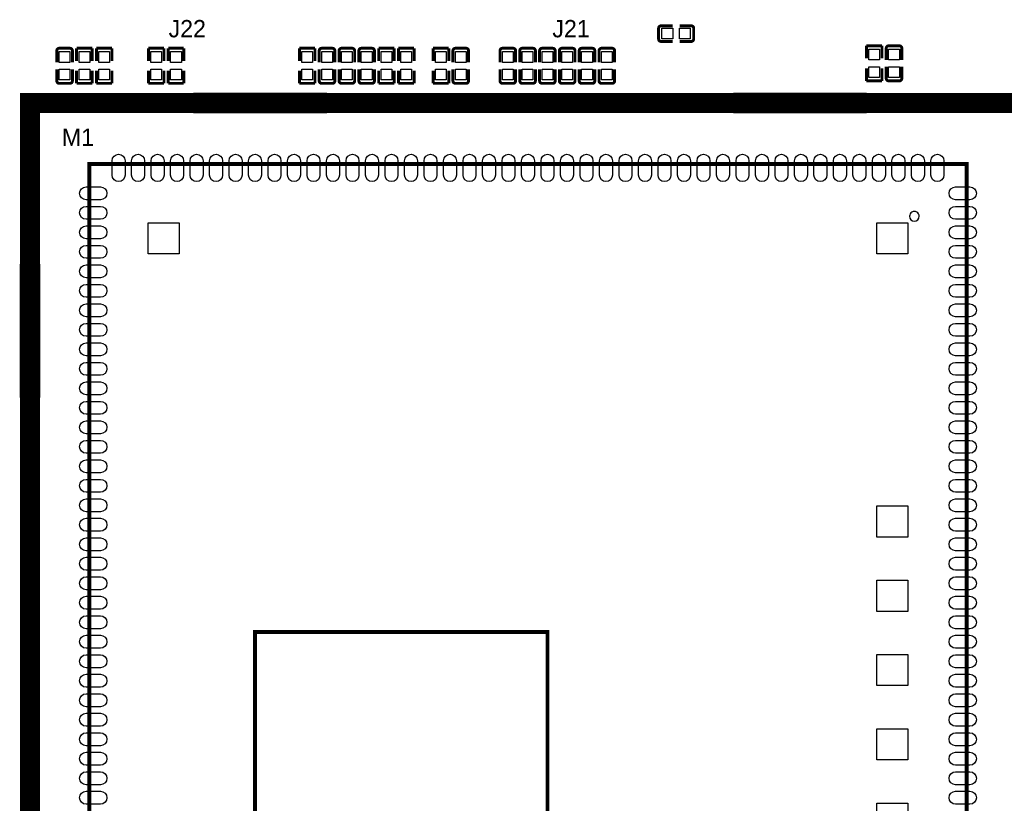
# Model space of a CAD drawing. Extents: x -11 to 307, y -16 to 111.
# Tile 9 of 26: x 34 to 84, y 30 to 70. Entities that reach past the tile are written whole.
import ezdxf

# ---------------------------------------------------------------- set-up
doc = ezdxf.new("R2010")
doc.units = 0
doc.header["$MEASUREMENT"] = 0
for name, color, linetype in [('OUTLINE', 6, 'CONTINUOUS'), ('SILKSCREEN_TOP', 7, 'CONTINUOUS'), ('TOP', 3, 'CONTINUOUS')]:
    doc.layers.add(name, color=color, linetype=linetype)

msp = doc.modelspace()

# ---------------------------------------------------------------- linework, layer by layer
at = {"layer": 'OUTLINE'}
msp.add_lwpolyline([(80.034994, 60.100007, 1.000024), (79.534995, 60.099981, 0.999976), (80.034994, 60.100007)], format="xyb", dxfattribs=at)
at = {"layer": 'OUTLINE', "const_width": 0.2}
msp.add_lwpolyline([(45.965008, 38.780009), (45.965008, 27.780005), (60.965004, 27.780005), (60.965004, 38.780009), (45.965008, 38.780009)], dxfattribs=at)
at = {"layer": 'SILKSCREEN_TOP', "const_width": 0.150012}
for points in [[(66.664103, 69.742152, -0.414292), (66.791103, 69.869152)], [(68.336897, 69.869152, -0.414396), (68.463897, 69.742152)], [(66.791103, 69.068848, -0.414188), (66.664103, 69.195848)], [(68.463897, 69.195848, -0.414291), (68.336897, 69.068848)], [(35.795001, 68.590897, -0.414331), (35.922001, 68.717897)], [(36.468304, 68.717897, -0.414241), (36.595304, 68.590897)], [(49.256696, 68.590897, -0.414253), (49.383696, 68.717897)], [(49.929999, 68.717897, -0.414331), (50.056999, 68.590897)], [(50.272848, 68.590922, -0.414371), (50.399848, 68.717922)], [(50.946152, 68.717922, -0.414246), (51.073152, 68.590922)], [(51.289001, 68.590897, -0.414369), (51.416001, 68.717897)], [(51.962304, 68.717897, -0.414264), (52.089304, 68.590897)], [(56.114696, 68.590897, -0.41429), (56.241696, 68.717897)], [(56.787999, 68.717897, -0.414415), (56.914999, 68.590897)], [(58.527696, 68.590897, -0.414253), (58.654696, 68.717897)], [(59.200999, 68.717897, -0.414331), (59.327999, 68.590897)], [(59.543696, 68.590897, -0.414253), (59.670696, 68.717897)], [(60.216999, 68.717897, -0.414331), (60.343999, 68.590897)], [(60.559696, 68.590897, -0.414253), (60.686696, 68.717897)], [(61.232999, 68.717897, -0.414331), (61.359999, 68.590897)], [(61.575696, 68.590897, -0.414253), (61.702696, 68.717897)], [(62.248999, 68.717897, -0.414331), (62.375999, 68.590897)], [(62.591696, 68.590897, -0.414253), (62.718696, 68.717897)], [(63.264999, 68.717897, -0.414331), (63.391999, 68.590897)], [(63.607696, 68.590897, -0.414253), (63.734696, 68.717897)], [(64.280999, 68.717897, -0.414331), (64.407999, 68.590897)], [(78.340001, 68.717897, -0.414331), (78.467001, 68.844897)], [(79.013304, 68.844897, -0.414253), (79.140304, 68.717897)], [(78.467001, 67.045103, -0.414331), (78.340001, 67.172103)], [(79.140304, 67.172103, -0.414253), (79.013304, 67.045103)], [(35.922001, 66.918103, -0.414343), (35.795001, 67.045103)], [(36.595304, 67.045103, -0.414252), (36.468304, 66.918103)], [(49.383696, 66.918103, -0.414253), (49.256696, 67.045103)], [(50.056999, 67.045103, -0.414331), (49.929999, 66.918103)], [(50.399848, 66.918103, -0.414298), (50.272848, 67.045103)], [(51.073152, 67.045103, -0.414173), (50.946152, 66.918103)], [(51.416001, 66.918103, -0.414319), (51.289001, 67.045103)], [(52.089304, 67.045103, -0.414214), (51.962304, 66.918103)], [(56.241696, 66.918103, -0.414168), (56.114696, 67.045103)], [(56.914999, 67.045103, -0.414293), (56.787999, 66.918103)], [(58.654696, 66.918103, -0.414253), (58.527696, 67.045103)], [(59.327999, 67.045103, -0.414331), (59.200999, 66.918103)], [(59.670696, 66.918103, -0.414253), (59.543696, 67.045103)], [(60.343999, 67.045103, -0.414331), (60.216999, 66.918103)], [(60.686696, 66.918103, -0.414253), (60.559696, 67.045103)], [(61.359999, 67.045103, -0.414331), (61.232999, 66.918103)], [(61.702696, 66.918103, -0.414253), (61.575696, 67.045103)], [(62.375999, 67.045103, -0.414331), (62.248999, 66.918103)], [(62.718696, 66.918103, -0.414253), (62.591696, 67.045103)], [(63.391999, 67.045103, -0.414331), (63.264999, 66.918103)], [(63.734696, 66.918103, -0.414253), (63.607696, 67.045103)], [(64.407999, 67.045103, -0.414331), (64.280999, 66.918103)]]:
    msp.add_lwpolyline(points, format="xyb", dxfattribs=at)
at = {"layer": 'SILKSCREEN_TOP'}
for points, const_width in [([(66.664103, 69.195848), (66.664103, 69.742152)], 0.150012), ([(66.791103, 69.869152), (67.388791, 69.869152)], 0.150012), ([(68.336897, 69.869152), (67.739285, 69.869152)], 0.150012), ([(68.463897, 69.742152), (68.463897, 69.195848)], 0.150012), ([(35.922001, 68.717897), (36.468304, 68.717897)], 0.150012), ([(36.811001, 68.067911), (36.811001, 68.717897)], 0.150089), ([(36.811001, 68.717897), (37.610999, 68.717897)], 0.150089), ([(37.610999, 68.717897), (37.610999, 68.067911)], 0.150089), ([(38.626999, 68.717897), (37.827001, 68.717897)], 0.150089), ([(37.827001, 68.717897), (37.827001, 68.067885)], 0.150089), ([(38.626999, 68.067885), (38.626999, 68.717897)], 0.150089), ([(41.293999, 68.717897), (40.494001, 68.717897)], 0.150089), ([(40.494001, 68.717897), (40.494001, 68.067885)], 0.150089), ([(41.293999, 68.067885), (41.293999, 68.717897)], 0.150089), ([(42.309999, 68.717897), (41.510001, 68.717897)], 0.150089), ([(41.510001, 68.717897), (41.510001, 68.067911)], 0.150089), ([(42.309999, 68.067911), (42.309999, 68.717897)], 0.150089), ([(49.040999, 68.717897), (48.241001, 68.717897)], 0.150089), ([(48.241001, 68.717897), (48.241001, 68.067911)], 0.150089), ([(49.040999, 68.067911), (49.040999, 68.717897)], 0.150089), ([(49.383696, 68.717897), (49.929999, 68.717897)], 0.150012), ([(50.399848, 68.717922), (50.946152, 68.717922)], 0.150012), ([(51.416001, 68.717897), (51.962304, 68.717897)], 0.150012), ([(53.104999, 68.717897), (52.305001, 68.717897)], 0.150089), ([(52.305001, 68.717897), (52.305001, 68.067885)], 0.150089), ([(53.104999, 68.067885), (53.104999, 68.717897)], 0.150089), ([(54.120999, 68.717897), (53.321001, 68.717897)], 0.150089), ([(53.321001, 68.717897), (53.321001, 68.067885)], 0.150089), ([(54.120999, 68.067885), (54.120999, 68.717897)], 0.150089), ([(55.898999, 68.717897), (55.098975, 68.717897)], 0.150089), ([(55.098975, 68.717897), (55.098975, 68.067911)], 0.150089), ([(55.898999, 68.067911), (55.898999, 68.717897)], 0.150089), ([(56.241696, 68.717897), (56.787999, 68.717897)], 0.150012), ([(58.654696, 68.717897), (59.200999, 68.717897)], 0.150012), ([(59.670696, 68.717897), (60.216999, 68.717897)], 0.150012), ([(60.686696, 68.717897), (61.232999, 68.717897)], 0.150012), ([(61.702696, 68.717897), (62.248999, 68.717897)], 0.150012), ([(62.718696, 68.717897), (63.264999, 68.717897)], 0.150012), ([(63.734696, 68.717897), (64.280999, 68.717897)], 0.150012), ([(66.791103, 69.068848), (67.388791, 69.068848)], 0.150012), ([(68.336897, 69.068848), (67.739285, 69.068848)], 0.150012), ([(77.324001, 68.194911), (77.324001, 68.844897)], 0.150089), ([(77.324001, 68.844897), (78.124025, 68.844897)], 0.150089), ([(78.124025, 68.844897), (78.124025, 68.194911)], 0.150089), ([(78.340001, 68.717897), (78.340001, 68.120311)], 0.150012), ([(78.467001, 68.844897), (79.013304, 68.844897)], 0.150012), ([(79.140304, 68.717897), (79.140304, 68.120311)], 0.150012), ([(35.795001, 68.590897), (35.795001, 67.993285)], 0.150012), ([(36.595304, 68.590897), (36.595304, 67.993285)], 0.150012), ([(49.256696, 68.590897), (49.256696, 67.993209)], 0.150012), ([(50.056999, 68.590897), (50.056999, 67.993209)], 0.150012), ([(50.272848, 68.590922), (50.272848, 67.993311)], 0.150012), ([(51.073152, 68.590922), (51.073152, 67.993311)], 0.150012), ([(51.289001, 68.590897), (51.289001, 67.993311)], 0.150012), ([(52.089304, 68.590897), (52.089304, 67.993311)], 0.150012), ([(56.114696, 68.590897), (56.114696, 67.993311)], 0.150012), ([(56.914999, 68.590897), (56.914999, 67.993311)], 0.150012), ([(58.527696, 68.590897), (58.527696, 67.993209)], 0.150012), ([(59.327999, 68.590897), (59.327999, 67.993209)], 0.150012), ([(59.543696, 68.590897), (59.543696, 67.993209)], 0.150012), ([(60.343999, 68.590897), (60.343999, 67.993209)], 0.150012), ([(60.559696, 68.590897), (60.559696, 67.993209)], 0.150012), ([(61.359999, 68.590897), (61.359999, 67.993209)], 0.150012), ([(61.575696, 68.590897), (61.575696, 67.993209)], 0.150012), ([(62.375999, 68.590897), (62.375999, 67.993209)], 0.150012), ([(62.591696, 68.590897), (62.591696, 67.993209)], 0.150012), ([(63.391999, 68.590897), (63.391999, 67.993209)], 0.150012), ([(63.607696, 68.590897), (63.607696, 67.993209)], 0.150012), ([(64.407999, 68.590897), (64.407999, 67.993209)], 0.150012), ([(35.795001, 67.045103), (35.795001, 67.642791)], 0.150012), ([(36.595304, 67.045103), (36.595304, 67.642791)], 0.150012), ([(49.256696, 67.045103), (49.256696, 67.642689)], 0.150012), ([(50.056999, 67.045103), (50.056999, 67.642689)], 0.150012), ([(50.272848, 67.045103), (50.272848, 67.642816)], 0.150012), ([(51.073152, 67.045103), (51.073152, 67.642816)], 0.150012), ([(51.289001, 67.045103), (51.289001, 67.642816)], 0.150012), ([(52.089304, 67.045103), (52.089304, 67.642816)], 0.150012), ([(56.114696, 67.045103), (56.114696, 67.642689)], 0.150012), ([(56.914999, 67.045103), (56.914999, 67.642689)], 0.150012), ([(58.527696, 67.045103), (58.527696, 67.642689)], 0.150012), ([(59.327999, 67.045103), (59.327999, 67.642689)], 0.150012), ([(59.543696, 67.045103), (59.543696, 67.642689)], 0.150012), ([(60.343999, 67.045103), (60.343999, 67.642689)], 0.150012), ([(60.559696, 67.045103), (60.559696, 67.642689)], 0.150012), ([(61.359999, 67.045103), (61.359999, 67.642689)], 0.150012), ([(61.575696, 67.045103), (61.575696, 67.642689)], 0.150012), ([(62.375999, 67.045103), (62.375999, 67.642689)], 0.150012), ([(62.591696, 67.045103), (62.591696, 67.642689)], 0.150012), ([(63.391999, 67.045103), (63.391999, 67.642689)], 0.150012), ([(63.607696, 67.045103), (63.607696, 67.642689)], 0.150012), ([(64.407999, 67.045103), (64.407999, 67.642689)], 0.150012), ([(77.324001, 67.695115), (77.324001, 67.045103)], 0.150089), ([(78.124025, 67.045103), (78.124025, 67.695115)], 0.150089), ([(78.340001, 67.172103), (78.340001, 67.769791)], 0.150012), ([(79.140304, 67.172103), (79.140304, 67.769791)], 0.150012), ([(36.811001, 67.568115), (36.811001, 66.918103)], 0.150089), ([(37.610999, 66.918103), (37.610999, 67.568115)], 0.150089), ([(37.827001, 66.918103), (37.827001, 67.568089)], 0.150089), ([(38.626999, 67.568089), (38.626999, 66.918103)], 0.150089), ([(40.494001, 66.918103), (40.494001, 67.568089)], 0.150089), ([(41.293999, 67.568089), (41.293999, 66.918103)], 0.150089), ([(41.510001, 66.918103), (41.510001, 67.568089)], 0.150089), ([(42.309999, 67.568089), (42.309999, 66.918103)], 0.150089), ([(48.241001, 66.918103), (48.241001, 67.568089)], 0.150089), ([(49.040999, 67.568089), (49.040999, 66.918103)], 0.150089), ([(52.305001, 66.918103), (52.305001, 67.568089)], 0.150089), ([(53.104999, 67.568089), (53.104999, 66.918103)], 0.150089), ([(53.321001, 66.918103), (53.321001, 67.568089)], 0.150089), ([(54.120999, 67.568089), (54.120999, 66.918103)], 0.150089), ([(55.098975, 66.918103), (55.098975, 67.568115)], 0.150089), ([(55.898999, 67.568115), (55.898999, 66.918103)], 0.150089), ([(36.468304, 66.918103), (35.922001, 66.918103)], 0.150012), ([(36.811001, 66.918103), (37.610999, 66.918103)], 0.150089), ([(38.626999, 66.918103), (37.827001, 66.918103)], 0.150089), ([(41.293999, 66.918103), (40.494001, 66.918103)], 0.150089), ([(42.309999, 66.918103), (41.510001, 66.918103)], 0.150089), ([(49.040999, 66.918103), (48.241001, 66.918103)], 0.150089), ([(49.929999, 66.918103), (49.383696, 66.918103)], 0.150012), ([(50.946152, 66.918103), (50.399848, 66.918103)], 0.150012), ([(51.962304, 66.918103), (51.416001, 66.918103)], 0.150012), ([(53.104999, 66.918103), (52.305001, 66.918103)], 0.150089), ([(54.120999, 66.918103), (53.321001, 66.918103)], 0.150089), ([(55.898999, 66.918103), (55.098975, 66.918103)], 0.150089), ([(56.787999, 66.918103), (56.241696, 66.918103)], 0.150012), ([(59.200999, 66.918103), (58.654696, 66.918103)], 0.150012), ([(60.216999, 66.918103), (59.670696, 66.918103)], 0.150012), ([(61.232999, 66.918103), (60.686696, 66.918103)], 0.150012), ([(62.248999, 66.918103), (61.702696, 66.918103)], 0.150012), ([(63.264999, 66.918103), (62.718696, 66.918103)], 0.150012), ([(64.280999, 66.918103), (63.734696, 66.918103)], 0.150012), ([(77.324001, 67.045103), (78.124025, 67.045103)], 0.150089), ([(79.013304, 67.045103), (78.467001, 67.045103)], 0.150012), ([(34.417, 14.732), (85.471, 14.732), (85.471, 65.913), (34.417, 65.913), (34.417, 14.732)], 1.016), ([(42.877994, 66.363113), (49.577981, 66.363113), (49.577981, 65.462912), (42.877994, 65.462912), (42.877994, 66.363113)], 0.150089), ([(70.563994, 66.363088), (77.264006, 66.363088), (77.264006, 65.462912), (70.563994, 65.462912), (70.563994, 66.363088)], 0.150089), ([(37.465, 17.78), (81.965013, 17.78), (82.465012, 18.279999), (82.465012, 62.780012), (37.465, 62.780012), (37.465, 17.78)], 0.2), ([(33.966912, 50.878994), (33.966912, 57.579006), (34.867113, 57.579006), (34.867113, 50.878994), (33.966912, 50.878994)], 0.150089)]:
    msp.add_lwpolyline(points, dxfattribs=dict(at, const_width=const_width))
at = {"layer": 'TOP'}
for points in [[(66.838297, 69.193537), (66.838297, 69.744742), (67.389502, 69.744742), (67.389502, 69.193537)], [(67.738473, 69.193537), (67.738473, 69.744742), (68.289678, 69.744742), (68.289678, 69.193537)], [(36.470603, 67.992485), (35.919397, 67.992485), (35.919397, 68.543691), (36.470603, 68.543691)], [(37.486603, 67.992485), (36.935397, 67.992485), (36.935397, 68.543691), (37.486603, 68.543691)], [(37.951397, 68.543691), (38.502603, 68.543691), (38.502603, 67.992485), (37.951397, 67.992485)], [(40.618397, 68.543691), (41.169603, 68.543691), (41.169603, 67.992485), (40.618397, 67.992485)], [(41.634397, 68.543691), (42.185603, 68.543691), (42.185603, 67.992485), (41.634397, 67.992485)], [(48.365397, 68.543691), (48.916603, 68.543691), (48.916603, 67.992485), (48.365397, 67.992485)], [(49.381397, 68.543691), (49.932603, 68.543691), (49.932603, 67.992485), (49.381397, 67.992485)], [(50.94845, 67.992485), (50.397245, 67.992485), (50.397245, 68.543691), (50.94845, 68.543691)], [(51.964603, 67.992485), (51.413397, 67.992485), (51.413397, 68.543691), (51.964603, 68.543691)], [(52.429397, 68.543691), (52.980603, 68.543691), (52.980603, 67.992485), (52.429397, 67.992485)], [(53.445397, 68.543691), (53.996603, 68.543691), (53.996603, 67.992485), (53.445397, 67.992485)], [(55.223397, 68.543691), (55.774603, 68.543691), (55.774603, 67.992485), (55.223397, 67.992485)], [(56.239397, 68.543691), (56.790603, 68.543691), (56.790603, 67.992485), (56.239397, 67.992485)], [(58.652397, 68.543691), (59.203603, 68.543691), (59.203603, 67.992485), (58.652397, 67.992485)], [(59.668397, 68.543691), (60.219603, 68.543691), (60.219603, 67.992485), (59.668397, 67.992485)], [(60.684397, 68.543691), (61.235603, 68.543691), (61.235603, 67.992485), (60.684397, 67.992485)], [(61.700397, 68.543691), (62.251603, 68.543691), (62.251603, 67.992485), (61.700397, 67.992485)], [(62.716397, 68.543691), (63.267603, 68.543691), (63.267603, 67.992485), (62.716397, 67.992485)], [(63.732397, 68.543691), (64.283603, 68.543691), (64.283603, 67.992485), (63.732397, 67.992485)], [(77.999603, 68.119485), (77.448397, 68.119485), (77.448397, 68.670691), (77.999603, 68.670691)], [(79.015603, 68.119485), (78.464397, 68.119485), (78.464397, 68.670691), (79.015603, 68.670691)], [(77.999603, 67.219309), (77.448397, 67.219309), (77.448397, 67.770515), (77.999603, 67.770515)], [(79.015603, 67.219309), (78.464397, 67.219309), (78.464397, 67.770515), (79.015603, 67.770515)], [(36.470603, 67.092309), (35.919397, 67.092309), (35.919397, 67.643515), (36.470603, 67.643515)], [(37.486603, 67.092309), (36.935397, 67.092309), (36.935397, 67.643515), (37.486603, 67.643515)], [(37.951397, 67.643515), (38.502603, 67.643515), (38.502603, 67.092309), (37.951397, 67.092309)], [(40.618397, 67.643515), (41.169603, 67.643515), (41.169603, 67.092309), (40.618397, 67.092309)], [(41.634397, 67.643515), (42.185603, 67.643515), (42.185603, 67.092309), (41.634397, 67.092309)], [(48.365397, 67.643515), (48.916603, 67.643515), (48.916603, 67.092309), (48.365397, 67.092309)], [(49.381397, 67.643515), (49.932603, 67.643515), (49.932603, 67.092309), (49.381397, 67.092309)], [(50.94845, 67.092309), (50.397245, 67.092309), (50.397245, 67.643515), (50.94845, 67.643515)], [(51.964603, 67.092309), (51.413397, 67.092309), (51.413397, 67.643515), (51.964603, 67.643515)], [(52.429397, 67.643515), (52.980603, 67.643515), (52.980603, 67.092309), (52.429397, 67.092309)], [(53.445397, 67.643515), (53.996603, 67.643515), (53.996603, 67.092309), (53.445397, 67.092309)], [(55.223397, 67.643515), (55.774603, 67.643515), (55.774603, 67.092309), (55.223397, 67.092309)], [(56.239397, 67.643515), (56.790603, 67.643515), (56.790603, 67.092309), (56.239397, 67.092309)], [(58.652397, 67.643515), (59.203603, 67.643515), (59.203603, 67.092309), (58.652397, 67.092309)], [(59.668397, 67.643515), (60.219603, 67.643515), (60.219603, 67.092309), (59.668397, 67.092309)], [(60.684397, 67.643515), (61.235603, 67.643515), (61.235603, 67.092309), (60.684397, 67.092309)], [(61.700397, 67.643515), (62.251603, 67.643515), (62.251603, 67.092309), (61.700397, 67.092309)], [(62.716397, 67.643515), (63.267603, 67.643515), (63.267603, 67.092309), (62.716397, 67.092309)], [(63.732397, 67.643515), (64.283603, 67.643515), (64.283603, 67.092309), (63.732397, 67.092309)], [(44.978091, 65.51295), (42.978095, 65.51295), (42.978095, 66.31305), (44.978091, 66.31305)], [(45.82795, 65.51295), (45.82795, 66.31305), (46.62805, 66.31305), (46.62805, 65.51295)], [(49.477905, 65.51295), (47.477909, 65.51295), (47.477909, 66.31305), (49.477905, 66.31305)], [(72.664091, 65.51295), (70.664095, 65.51295), (70.664095, 66.31305), (72.664091, 66.31305)], [(73.51395, 65.51295), (73.51395, 66.31305), (74.31405, 66.31305), (74.31405, 65.51295)], [(77.163905, 65.51295), (75.163909, 65.51295), (75.163909, 66.31305), (77.163905, 66.31305)], [(40.475002, 58.170013), (40.475002, 59.77001), (42.074998, 59.77001), (42.074998, 58.170013)], [(77.855013, 58.170013), (77.855013, 59.77001), (79.45501, 59.77001), (79.45501, 58.170013)], [(34.81705, 57.478905), (34.81705, 55.478909), (34.01695, 55.478909), (34.01695, 57.478905)], [(34.81705, 53.82895), (34.01695, 53.82895), (34.01695, 54.62905), (34.81705, 54.62905)], [(34.81705, 52.979091), (34.81705, 50.979095), (34.01695, 50.979095), (34.01695, 52.979091)], [(77.855013, 43.650002), (77.855013, 45.249998), (79.45501, 45.249998), (79.45501, 43.650002)], [(77.855013, 39.840002), (77.855013, 41.439998), (79.45501, 41.439998), (79.45501, 39.840002)], [(77.855013, 36.030002), (77.855013, 37.629998), (79.45501, 37.629998), (79.45501, 36.030002)], [(77.855013, 32.220002), (77.855013, 33.819998), (79.45501, 33.819998), (79.45501, 32.220002)], [(77.855013, 28.410002), (77.855013, 30.009998), (79.45501, 30.009998), (79.45501, 28.410002)]]:
    msp.add_lwpolyline(points, close=True, dxfattribs=at)
for points in [[(39.295197, 62.949811), (39.295197, 62.210213, -1), (38.634797, 62.210213), (38.634797, 62.949811, -1)], [(40.295195, 62.949811), (40.295195, 62.210213, -1), (39.634795, 62.210213), (39.634795, 62.949811, -1)], [(41.295193, 62.949811), (41.295193, 62.210213, -1), (40.634793, 62.210213), (40.634793, 62.949811, -1)], [(42.295191, 62.949811), (42.295191, 62.210213, -1), (41.634791, 62.210213), (41.634791, 62.949811, -1)], [(43.295189, 62.949811), (43.295189, 62.210213, -1), (42.634789, 62.210213), (42.634789, 62.949811, -1)], [(44.295212, 62.949811), (44.295212, 62.210213, -1), (43.634812, 62.210213), (43.634812, 62.949811, -1)], [(45.29521, 62.949811), (45.29521, 62.210213, -1), (44.63481, 62.210213), (44.63481, 62.949811, -1)], [(46.295208, 62.949811), (46.295208, 62.210213, -1), (45.634808, 62.210213), (45.634808, 62.949811, -1)], [(47.295206, 62.949811), (47.295206, 62.210213, -1), (46.634806, 62.210213), (46.634806, 62.949811, -1)], [(48.295204, 62.949811), (48.295204, 62.210213, -1), (47.634804, 62.210213), (47.634804, 62.949811, -1)], [(49.295202, 62.949811), (49.295202, 62.210213, -1), (48.634802, 62.210213), (48.634802, 62.949811, -1)], [(50.2952, 62.949811), (50.2952, 62.210213, -1), (49.6348, 62.210213), (49.6348, 62.949811, -1)], [(51.295198, 62.949811), (51.295198, 62.210213, -1), (50.634798, 62.210213), (50.634798, 62.949811, -1)], [(52.295196, 62.949811), (52.295196, 62.210213, -1), (51.634796, 62.210213), (51.634796, 62.949811, -1)], [(53.295194, 62.949811), (53.295194, 62.210213, -1), (52.634794, 62.210213), (52.634794, 62.949811, -1)], [(54.295192, 62.949811), (54.295192, 62.210213, -1), (53.634792, 62.210213), (53.634792, 62.949811, -1)], [(55.29519, 62.949811), (55.29519, 62.210213, -1), (54.63479, 62.210213), (54.63479, 62.949811, -1)], [(56.295188, 62.949811), (56.295188, 62.210213, -1), (55.634788, 62.210213), (55.634788, 62.949811, -1)], [(57.295212, 62.949811), (57.295212, 62.210213, -1), (56.634812, 62.210213), (56.634812, 62.949811, -1)], [(58.29521, 62.949811), (58.29521, 62.210213, -1), (57.63481, 62.210213), (57.63481, 62.949811, -1)], [(59.295208, 62.949811), (59.295208, 62.210213, -1), (58.634808, 62.210213), (58.634808, 62.949811, -1)], [(60.295206, 62.949811), (60.295206, 62.210213, -1), (59.634806, 62.210213), (59.634806, 62.949811, -1)], [(61.295204, 62.949811), (61.295204, 62.210213, -1), (60.634804, 62.210213), (60.634804, 62.949811, -1)], [(62.295202, 62.949811), (62.295202, 62.210213, -1), (61.634802, 62.210213), (61.634802, 62.949811, -1)], [(63.2952, 62.949811), (63.2952, 62.210213, -1), (62.6348, 62.210213), (62.6348, 62.949811, -1)], [(64.295198, 62.949811), (64.295198, 62.210213, -1), (63.634798, 62.210213), (63.634798, 62.949811, -1)], [(65.295196, 62.949811), (65.295196, 62.210213, -1), (64.634796, 62.210213), (64.634796, 62.949811, -1)], [(66.295194, 62.949811), (66.295194, 62.210213, -1), (65.634794, 62.210213), (65.634794, 62.949811, -1)], [(67.295192, 62.949811), (67.295192, 62.210213, -1), (66.634792, 62.210213), (66.634792, 62.949811, -1)], [(68.29519, 62.949811), (68.29519, 62.210213, -1), (67.63479, 62.210213), (67.63479, 62.949811, -1)], [(69.295188, 62.949811), (69.295188, 62.210213, -1), (68.634788, 62.210213), (68.634788, 62.949811, -1)], [(70.295211, 62.949811), (70.295211, 62.210213, -1), (69.634811, 62.210213), (69.634811, 62.949811, -1)], [(71.295209, 62.949811), (71.295209, 62.210213, -1), (70.634809, 62.210213), (70.634809, 62.949811, -1)], [(72.295207, 62.949811), (72.295207, 62.210213, -1), (71.634807, 62.210213), (71.634807, 62.949811, -1)], [(73.295205, 62.949811), (73.295205, 62.210213, -1), (72.634805, 62.210213), (72.634805, 62.949811, -1)], [(74.295203, 62.949811), (74.295203, 62.210213, -1), (73.634803, 62.210213), (73.634803, 62.949811, -1)], [(75.295201, 62.949811), (75.295201, 62.210213, -1), (74.634801, 62.210213), (74.634801, 62.949811, -1)], [(76.295199, 62.949811), (76.295199, 62.210213, -1), (75.634799, 62.210213), (75.634799, 62.949811, -1)], [(77.295197, 62.949811), (77.295197, 62.210213, -1), (76.634797, 62.210213), (76.634797, 62.949811, -1)], [(78.295195, 62.949811), (78.295195, 62.210213, -1), (77.634795, 62.210213), (77.634795, 62.949811, -1)], [(79.295193, 62.949811), (79.295193, 62.210213, -1), (78.634793, 62.210213), (78.634793, 62.949811, -1)], [(80.295191, 62.949811), (80.295191, 62.210213, -1), (79.634791, 62.210213), (79.634791, 62.949811, -1)], [(81.295189, 62.949811), (81.295189, 62.210213, -1), (80.634789, 62.210213), (80.634789, 62.949811, -1)], [(37.295201, 61.610189), (38.034798, 61.610189, -1), (38.034798, 60.949789), (37.295201, 60.949789, -1)], [(81.895213, 61.610189), (82.634811, 61.610189, -1), (82.634811, 60.949789), (81.895213, 60.949789, -1)], [(37.295201, 60.610191), (38.034798, 60.610191, -1), (38.034798, 59.949791), (37.295201, 59.949791, -1)], [(81.895213, 60.610191), (82.634811, 60.610191, -1), (82.634811, 59.949791), (81.895213, 59.949791, -1)], [(37.295201, 59.610193), (38.034798, 59.610193, -1), (38.034798, 58.949793), (37.295201, 58.949793, -1)], [(81.895213, 59.610193), (82.634811, 59.610193, -1), (82.634811, 58.949793), (81.895213, 58.949793, -1)], [(37.295201, 58.610195), (38.034798, 58.610195, -1), (38.034798, 57.949795), (37.295201, 57.949795, -1)], [(81.895213, 58.610195), (82.634811, 58.610195, -1), (82.634811, 57.949795), (81.895213, 57.949795, -1)], [(37.295201, 57.610197), (38.034798, 57.610197, -1), (38.034798, 56.949797), (37.295201, 56.949797, -1)], [(81.895213, 57.610197), (82.634811, 57.610197, -1), (82.634811, 56.949797), (81.895213, 56.949797, -1)], [(37.295201, 56.610199), (38.034798, 56.610199, -1), (38.034798, 55.949799), (37.295201, 55.949799, -1)], [(81.895213, 56.610199), (82.634811, 56.610199, -1), (82.634811, 55.949799), (81.895213, 55.949799, -1)], [(37.295201, 55.610201), (38.034798, 55.610201, -1), (38.034798, 54.949801), (37.295201, 54.949801, -1)], [(81.895213, 55.610201), (82.634811, 55.610201, -1), (82.634811, 54.949801), (81.895213, 54.949801, -1)], [(37.295201, 54.610203), (38.034798, 54.610203, -1), (38.034798, 53.949803), (37.295201, 53.949803, -1)], [(81.895213, 54.610203), (82.634811, 54.610203, -1), (82.634811, 53.949803), (81.895213, 53.949803, -1)], [(37.295201, 53.610205), (38.034798, 53.610205, -1), (38.034798, 52.949805), (37.295201, 52.949805, -1)], [(81.895213, 53.610205), (82.634811, 53.610205, -1), (82.634811, 52.949805), (81.895213, 52.949805, -1)], [(37.295201, 52.610207), (38.034798, 52.610207, -1), (38.034798, 51.949807), (37.295201, 51.949807, -1)], [(81.895213, 52.610207), (82.634811, 52.610207, -1), (82.634811, 51.949807), (81.895213, 51.949807, -1)], [(37.295201, 51.610209), (38.034798, 51.610209, -1), (38.034798, 50.949809), (37.295201, 50.949809, -1)], [(81.895213, 51.610209), (82.634811, 51.610209, -1), (82.634811, 50.949809), (81.895213, 50.949809, -1)], [(37.295201, 50.610211), (38.034798, 50.610211, -1), (38.034798, 49.949811), (37.295201, 49.949811, -1)], [(81.895213, 50.610211), (82.634811, 50.610211, -1), (82.634811, 49.949811), (81.895213, 49.949811, -1)], [(37.295201, 49.610188), (38.034798, 49.610188, -1), (38.034798, 48.949788), (37.295201, 48.949788, -1)], [(81.895213, 49.610188), (82.634811, 49.610188, -1), (82.634811, 48.949788), (81.895213, 48.949788, -1)], [(37.295201, 48.61019), (38.034798, 48.61019, -1), (38.034798, 47.94979), (37.295201, 47.94979, -1)], [(81.895213, 48.61019), (82.634811, 48.61019, -1), (82.634811, 47.94979), (81.895213, 47.94979, -1)], [(37.295201, 47.610192), (38.034798, 47.610192, -1), (38.034798, 46.949792), (37.295201, 46.949792, -1)], [(81.895213, 47.610192), (82.634811, 47.610192, -1), (82.634811, 46.949792), (81.895213, 46.949792, -1)], [(37.295201, 46.610194), (38.034798, 46.610194, -1), (38.034798, 45.949794), (37.295201, 45.949794, -1)], [(81.895213, 46.610194), (82.634811, 46.610194, -1), (82.634811, 45.949794), (81.895213, 45.949794, -1)], [(37.295201, 45.610196), (38.034798, 45.610196, -1), (38.034798, 44.949796), (37.295201, 44.949796, -1)], [(81.895213, 45.610196), (82.634811, 45.610196, -1), (82.634811, 44.949796), (81.895213, 44.949796, -1)], [(37.295201, 44.610198), (38.034798, 44.610198, -1), (38.034798, 43.949798), (37.295201, 43.949798, -1)], [(81.895213, 44.610198), (82.634811, 44.610198, -1), (82.634811, 43.949798), (81.895213, 43.949798, -1)], [(37.295201, 43.6102), (38.034798, 43.6102, -1), (38.034798, 42.9498), (37.295201, 42.9498, -1)], [(81.895213, 43.6102), (82.634811, 43.6102, -1), (82.634811, 42.9498), (81.895213, 42.9498, -1)], [(37.295201, 42.610202), (38.034798, 42.610202, -1), (38.034798, 41.949802), (37.295201, 41.949802, -1)], [(81.895213, 42.610202), (82.634811, 42.610202, -1), (82.634811, 41.949802), (81.895213, 41.949802, -1)], [(37.295201, 41.610204), (38.034798, 41.610204, -1), (38.034798, 40.949804), (37.295201, 40.949804, -1)], [(81.895213, 41.610204), (82.634811, 41.610204, -1), (82.634811, 40.949804), (81.895213, 40.949804, -1)], [(37.295201, 40.610206), (38.034798, 40.610206, -1), (38.034798, 39.949806), (37.295201, 39.949806, -1)], [(81.895213, 40.610206), (82.634811, 40.610206, -1), (82.634811, 39.949806), (81.895213, 39.949806, -1)], [(37.295201, 39.610208), (38.034798, 39.610208, -1), (38.034798, 38.949808), (37.295201, 38.949808, -1)], [(81.895213, 39.610208), (82.634811, 39.610208, -1), (82.634811, 38.949808), (81.895213, 38.949808, -1)], [(37.295201, 38.61021), (38.034798, 38.61021, -1), (38.034798, 37.94981), (37.295201, 37.94981, -1)], [(81.895213, 38.61021), (82.634811, 38.61021, -1), (82.634811, 37.94981), (81.895213, 37.94981, -1)], [(37.295201, 37.610212), (38.034798, 37.610212, -1), (38.034798, 36.949812), (37.295201, 36.949812, -1)], [(81.895213, 37.610212), (82.634811, 37.610212, -1), (82.634811, 36.949812), (81.895213, 36.949812, -1)], [(37.295201, 36.610188), (38.034798, 36.610188, -1), (38.034798, 35.949788), (37.295201, 35.949788, -1)], [(81.895213, 36.610188), (82.634811, 36.610188, -1), (82.634811, 35.949788), (81.895213, 35.949788, -1)], [(37.295201, 35.61019), (38.034798, 35.61019, -1), (38.034798, 34.94979), (37.295201, 34.94979, -1)], [(81.895213, 35.61019), (82.634811, 35.61019, -1), (82.634811, 34.94979), (81.895213, 34.94979, -1)], [(37.295201, 34.610192), (38.034798, 34.610192, -1), (38.034798, 33.949792), (37.295201, 33.949792, -1)], [(81.895213, 34.610192), (82.634811, 34.610192, -1), (82.634811, 33.949792), (81.895213, 33.949792, -1)], [(37.295201, 33.610194), (38.034798, 33.610194, -1), (38.034798, 32.949794), (37.295201, 32.949794, -1)], [(81.895213, 33.610194), (82.634811, 33.610194, -1), (82.634811, 32.949794), (81.895213, 32.949794, -1)], [(37.295201, 32.610196), (38.034798, 32.610196, -1), (38.034798, 31.949796), (37.295201, 31.949796, -1)], [(81.895213, 32.610196), (82.634811, 32.610196, -1), (82.634811, 31.949796), (81.895213, 31.949796, -1)], [(37.295201, 31.610198), (38.034798, 31.610198, -1), (38.034798, 30.949798), (37.295201, 30.949798, -1)], [(81.895213, 31.610198), (82.634811, 31.610198, -1), (82.634811, 30.949798), (81.895213, 30.949798, -1)], [(37.295201, 30.6102), (38.034798, 30.6102, -1), (38.034798, 29.9498), (37.295201, 29.9498, -1)], [(81.895213, 30.6102), (82.634811, 30.6102, -1), (82.634811, 29.9498), (81.895213, 29.9498, -1)]]:
    msp.add_lwpolyline(points, format="xyb", close=True, dxfattribs=at)

# ---------------------------------------------------------------- texts
at = {"layer": 'SILKSCREEN_TOP'}
for s, p in [('J22', (41.529, 69.2785)), ('J21', (61.214, 69.2785)), ('M1', (36.0553, 63.711658))]:
    msp.add_text(s, height=0.889, dxfattribs=at).set_placement(p)

doc.saveas('drawing.dxf')
